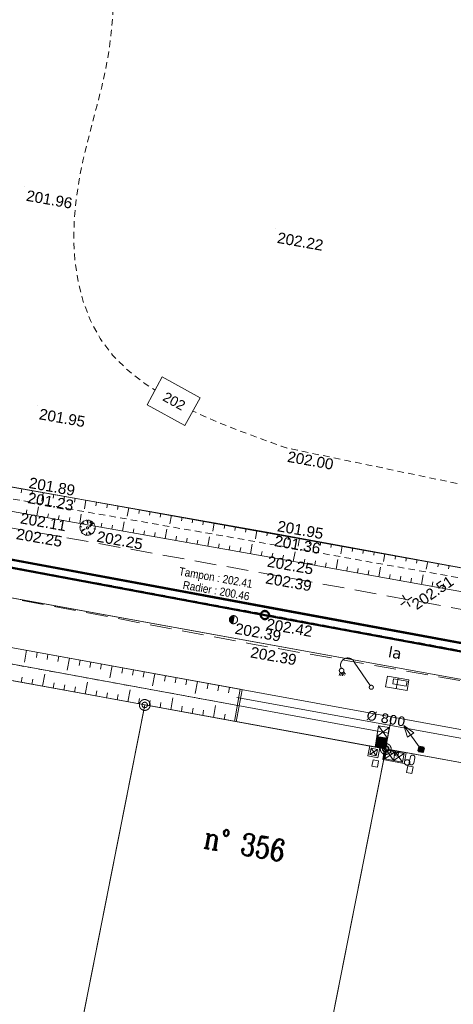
# Model space of a CAD drawing. Header units: millimetres. Extents: x -446952 to 537903, y -185749 to 168493.
# Tile 21 of 155: x -72861 to -32896, y -135887 to -45071. Entities that reach past the tile are written whole.
import ezdxf
from ezdxf.xclip import XClip

# ---------------------------------------------------------------- set-up
doc = ezdxf.new("R2010")
doc.units = ezdxf.units.MM
doc.header["$MEASUREMENT"] = 0
doc.header["$XCLIPFRAME"] = 0
for name, pattern in [('CHEMIN', [3000, 2000, -1000]), ('FOSSE', [1000, 600, -400]), ('Wipeout_Contour', [1000, 0, -1000])]:
    doc.linetypes.add(name, pattern=pattern)
for name, color, linetype in [('02 AF-17-0322 ZAE POMME- CHANTIER-2018-09-26_2_2D - Dessins placés - Géomètre.2D', 7, 'Continuous'), ('02 AF-17-0322 ZAE POMME- CHANTIER-2018-09-26_2_BORNES', 7, 'Continuous'), ('02 AF-17-0322 ZAE POMME- CHANTIER-2018-09-26_2_CADRE', 7, 'Continuous'), ('02 AF-17-0322 ZAE POMME- CHANTIER-2018-09-26_2_X-PAP-PL_PT_1_TN décapé', 7, 'Continuous'), ('02 AF-17-0322 ZAE POMME- CHANTIER-2018-09-26_2_X-PTS TOPO-TEXTE TOPOALT', 7, 'Continuous'), ('02 AF-17-0322 ZAE POMME- CHANTIER-2018-09-26_2_X-PTS TOPO-TOPOPOINT', 7, 'Continuous'), ('02 AF-17-0322 ZAE POMME- CHANTIER-2018-09-26_2_Y - FDP TOPO-LIMITES_ 09119', 7, 'Continuous'), ('02 AF-17-0322 ZAE POMME- CHANTIER-2018-09-26_2_Y - FDP TOPO-LIMITES_03308', 7, 'Continuous'), ('02 AF-17-0322 ZAE POMME- CHANTIER-2018-09-26_2_Y - FDP TOPO-LIMITES_04508', 7, 'Continuous'), ('02 AF-17-0322 ZAE POMME- CHANTIER-2018-09-26_2_Y - FDP TOPO-LIMITES_97191', 7, 'Continuous'), ('02 AF-17-0322 ZAE POMME- CHANTIER-2018-09-26_2_Y-FDP TOPO-CADASTRE_NUMERO', 7, 'Continuous'), ('02 AF-17-0322 ZAE POMME- CHANTIER-2018-09-26_2_Y-FDP TOPO-CN_1_00', 7, 'Continuous'), ('02 AF-17-0322 ZAE POMME- CHANTIER-2018-09-26_2_Y-FDP TOPO-CN_Cotation', 7, 'Continuous'), ('02 AF-17-0322 ZAE POMME- CHANTIER-2018-09-26_2_Y-FDP TOPO-CN_Cotation Cache des textes', 7, 'Continuous'), ('02 AF-17-0322 ZAE POMME- CHANTIER-2018-09-26_2_Y-FDP TOPO-TOP_AXE_FOSSE', 7, 'Continuous'), ('02 AF-17-0322 ZAE POMME- CHANTIER-2018-09-26_2_Y-FDP TOPO-TOP_BARBULE', 7, 'Continuous'), ('02 AF-17-0322 ZAE POMME- CHANTIER-2018-09-26_2_Y-FDP TOPO-TOP_BORNE', 7, 'Continuous'), ('02 AF-17-0322 ZAE POMME- CHANTIER-2018-09-26_2_Y-FDP TOPO-TOP_TALUS', 7, 'Continuous'), ('02 AF-17-0322 ZAE POMME- CHANTIER-2018-09-26_2_Y-FDP TOPO-TOP_VEGETATION_symb', 7, 'Continuous'), ('02 AF-17-0322 ZAE POMME- CHANTIER-2018-09-26_2_Y-FDP TOPO-TOP_VOIRIE', 7, 'Continuous'), ('02 AF-17-0322 ZAE POMME- CHANTIER-2018-09-26_2_Y-RESEAU EXISTANT FDP-TOP_AEP_SYMB', 7, 'Continuous'), ('02 AF-17-0322 ZAE POMME- CHANTIER-2018-09-26_2_Y-RESEAU EXISTANT FDP-TOP_ECLAIRAGE', 7, 'Continuous'), ('02 AF-17-0322 ZAE POMME- CHANTIER-2018-09-26_2_Y-RESEAU EXISTANT FDP-TOP_EDF_symb', 7, 'Continuous'), ('02 AF-17-0322 ZAE POMME- CHANTIER-2018-09-26_2_Y-RESEAU EXISTANT FDP-TOP_GAZ_RESEAU', 7, 'Continuous'), ('02 AF-17-0322 ZAE POMME- CHANTIER-2018-09-26_2_Y-RESEAU EXISTANT FDP-TOP_PLUV_ RESEAU', 7, 'Continuous'), ('02 AF-17-0322 ZAE POMME- CHANTIER-2018-09-26_2_Y-RESEAU EXISTANT FDP-TOP_PLUVIAL_TEXTE', 7, 'Continuous'), ('02 AF-17-0322 ZAE POMME- CHANTIER-2018-09-26_2_Y-RESEAU EXISTANT FDP-TOP_PTT_symb', 7, 'Continuous'), ('02 AF-17-0322 ZAE POMME- CHANTIER-2018-09-26_2_Y-RESEAU EXISTANT FDP-TOP_VANNE_RESEAU', 7, 'Continuous'), ('02 AF-17-0322 ZAE POMME- CHANTIER-2018-09-26_2_Y-RESEAU EXISTANT FDP-TOP_VANNE_SYMB', 7, 'Continuous'), ('02 AF-17-0322 ZAE POMME- CHANTIER-2018-09-26_2_Y-RESEAU EXISTANT FDP-TOP_VANNE_TEXTE', 7, 'Continuous'), ('2D - Dessins placés - Géomètre.2D', 7, 'Continuous')]:
    doc.layers.add(name, color=color, linetype=linetype)
doc.styles.add('STYLE_GENERE_3', font='verdana.ttf')
doc.styles.add('STYLE_GENERE_4', font='txt')
doc.styles.add('STYLE_GENERE_5', font='Complex.shx')
doc.linetypes.add('EAUX_USÉES', pattern='A,0,[1,-3. Plan gÃ©omÃ¨tre1.Shx,S=317.460317,R=0,X=0,Y=0],-47000,0', length=47000)

# ---------------------------------------------------------------- blocks, each defined once
blk = doc.blocks.new('Dessin_1_2', base_point=(-56559339, -2771872408))
at = {"color": 254, "linetype": 'Wipeout_Contour', "lineweight": 0, "ltscale": 2094265.569888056}
blk.add_wipeout([(-446952, -185749), (537903, -185749), (537903, 168493), (-446952, 168064)], dxfattribs=at).dxf.layer = '02 AF-17-0322 ZAE POMME- CHANTIER-2018-09-26_2_2D - Dessins placés - Géomètre.2D'
at = {"layer": '02 AF-17-0322 ZAE POMME- CHANTIER-2018-09-26_2_BORNES', "color": 254, "linetype": 'Continuous', "lineweight": 15, "true_color": 0xcccccc}
for centre, radius in [((-61334, -108277), 500), ((-61334, -108277), 250), ((-39122, -112338), 500), ((-39122, -112338), 250)]:
    blk.add_circle(centre, radius, dxfattribs=at)
at = {"layer": '02 AF-17-0322 ZAE POMME- CHANTIER-2018-09-26_2_CADRE', "color": 254, "linetype": 'Continuous', "lineweight": 15, "true_color": 0xcccccc}
blk.add_circle((-39122, -112338), 300, dxfattribs=at)
at = {"layer": '02 AF-17-0322 ZAE POMME- CHANTIER-2018-09-26_2_X-PAP-PL_PT_1_TN décapé', "color": 30, "linetype": 'Continuous', "lineweight": 15, "true_color": 0xff6600}
blk.add_line((-37987, -105791), (-38148, -106778), dxfattribs=at)
at = {"layer": '02 AF-17-0322 ZAE POMME- CHANTIER-2018-09-26_2_X-PAP-PL_PT_1_TN décapé', "color": 7, "linetype": 'Continuous', "lineweight": 15}
for p, q in [((-40078, -112182), (-39917, -111195)), ((-39886, -111200), (-40048, -112187)), ((-39855, -111205), (-40017, -112192)), ((-39986, -112197), (-39825, -111210)), ((-39794, -111215), (-39955, -112202)), ((-39763, -111220), (-39924, -112207)), ((-39893, -112212), (-39732, -111225)), ((-39863, -112217), (-39701, -111230)), ((-39670, -111235), (-39832, -112222)), ((-39640, -111240), (-39801, -112227)), ((-39770, -112232), (-39609, -111246)), ((-39739, -112237), (-39578, -111251)), ((-39547, -111256), (-39708, -112243)), ((-39516, -111261), (-39677, -112248)), ((-39485, -111266), (-39647, -112253)), ((-39616, -112258), (-39454, -111271)), ((-39585, -112263), (-39424, -111276)), ((-39393, -111281), (-39554, -112268)), ((-39362, -111286), (-39523, -112273)), ((-39492, -112278), (-39331, -111291)), ((-39462, -112283), (-39300, -111296)), ((-39269, -111301), (-39431, -112288)), ((-39239, -111306), (-39400, -112293)), ((-39369, -112298), (-39208, -111311)), ((-39338, -112303), (-39177, -111316)), ((-39146, -111321), (-39307, -112308)), ((-39115, -111326), (-39277, -112313)), ((-39246, -112318), (-39084, -111331)), ((-39215, -112323), (-39054, -111336)), ((-39023, -111341), (-39184, -112328)), ((-38992, -111346), (-39153, -112333))]:
    blk.add_line(p, q, dxfattribs=at)
at = {"layer": '02 AF-17-0322 ZAE POMME- CHANTIER-2018-09-26_2_X-PAP-PL_PT_1_TN décapé', "color": 30, "linetype": 'Continuous', "lineweight": 15, "true_color": 0xff6600, "flags": 128}
for points in [[(-37161, -106939), (-39135, -106616), (-38974, -105629), (-37000, -105952)], [(-36895, -113616), (-36893, -113609), (-36892, -113601), (-36891, -113593), (-36892, -113553), (-36896, -113529), (-36912, -113479), (-36924, -113453), (-36930, -113444), (-36949, -113417), (-36956, -113408), (-36976, -113389), (-37019, -113358), (-37041, -113347), (-37078, -113333), (-37086, -113332), (-37093, -113330), (-37101, -113329), (-37109, -113328), (-37117, -113327), (-37124, -113325), (-37164, -113327), (-37188, -113331), (-37239, -113346), (-37264, -113358), (-37273, -113364), (-37300, -113384), (-37309, -113390), (-37328, -113411), (-37359, -113453), (-37370, -113475), (-37384, -113512), (-37386, -113520), (-37387, -113528), (-37388, -113536), (-37389, -113543), (-37391, -113551), (-37392, -113559), (-37391, -113599), (-37387, -113623), (-37371, -113673), (-37359, -113699), (-37353, -113708), (-37334, -113735), (-37327, -113743), (-37307, -113763), (-37264, -113793), (-37242, -113805), (-37205, -113819), (-37197, -113820), (-37190, -113821), (-37182, -113823), (-37174, -113824), (-37166, -113825), (-37159, -113826), (-37119, -113825), (-37094, -113821), (-37044, -113806), (-37019, -113794), (-37010, -113787), (-36983, -113768), (-36974, -113762), (-36955, -113741), (-36924, -113699), (-36913, -113677), (-36899, -113639), (-36897, -113632), (-36896, -113624)]]:
    blk.add_lwpolyline(points, close=True, dxfattribs=at)
at = {"layer": '02 AF-17-0322 ZAE POMME- CHANTIER-2018-09-26_2_X-PAP-PL_PT_1_TN décapé', "color": 7, "linetype": 'Continuous', "lineweight": 15, "flags": 128}
blk.add_lwpolyline([(-39122, -112338), (-40109, -112177), (-39787, -110203), (-38800, -110364)], close=True, dxfattribs=at)
blk.add_lwpolyline([(-38800, -110364), (-39948, -111190), (-38961, -111351), (-39787, -110203)], dxfattribs=at)
at = {"layer": '02 AF-17-0322 ZAE POMME- CHANTIER-2018-09-26_2_X-PAP-PL_PT_1_TN décapé', "color": 30, "linetype": 'Continuous', "lineweight": 15, "true_color": 0xff6600, "flags": 128}
blk.add_lwpolyline([(-35800, -112476), (-37451, -110179), (-37119, -111247), (-36545, -110834), (-37451, -110179)], dxfattribs=at)
at = {"layer": '02 AF-17-0322 ZAE POMME- CHANTIER-2018-09-26_2_X-PTS TOPO-TOPOPOINT', "color": 14, "linetype": 'Continuous', "lineweight": 15, "true_color": 0xa80f02}
for p, q in [((-72389, -60481), (-72389, -60481)), ((-49257, -64366), (-49257, -64366)), ((-71208, -80632), (-71208, -80632)), ((-48321, -84562), (-48321, -84562)), ((-72546, -88368), (-72546, -88368)), ((-72654, -89427), (-72654, -89427)), ((-66614, -91939), (-66614, -91939)), ((-49713, -92403), (-49713, -92403)), ((-50000, -93405), (-50000, -93405)), ((-50325, -94548), (-50325, -94548)), ((-50604, -96082), (-50604, -96082)), ((-37223, -98675), (-37223, -98675)), ((-53157, -100412), (-53157, -100412)), ((-50263, -99984), (-50263, -99984)), ((-51726, -102601), (-51726, -102601)), ((-61337, -108277), (-61337, -108277)), ((-61334, -108277), (-61334, -108277)), ((-39123, -112338), (-39123, -112338)), ((-39123, -112338), (-39123, -112338)), ((-39091, -112349), (-39091, -112349))]:
    blk.add_line(p, q, dxfattribs=at)
at = {"layer": '02 AF-17-0322 ZAE POMME- CHANTIER-2018-09-26_2_Y - FDP TOPO-LIMITES_ 09119', "color": 14, "linetype": 'Continuous', "lineweight": 15, "true_color": 0xa80f02, "flags": 128}
for points in [[(-184937, 25913), (-198752, -49411), (-185522, -68004), (-16854, -98388), (-2624, 0)], [(-16854, -98388), (-26579, -96636), (-185522, -68004), (-198752, -49411), (-184937, 25913), (-2624, 0)]]:
    blk.add_lwpolyline(points, close=True, dxfattribs=at)
at = {"layer": '02 AF-17-0322 ZAE POMME- CHANTIER-2018-09-26_2_Y - FDP TOPO-LIMITES_03308', "color": 14, "linetype": 'Continuous', "lineweight": 15, "true_color": 0xa80f02}
for p, q in [((-109152, -91951), (41070, -119219)), ((40188, -123790), (-105217, -97204)), ((-38853, -110863), (-106674, -98462)), ((-61826, -108187), (-107639, -99811)), ((-39417, -112284), (-60842, -108367)), ((39128, -126646), (-38827, -112392)), ((-49713, -165873), (-39181, -112633))]:
    blk.add_line(p, q, dxfattribs=at)
at = {"layer": '02 AF-17-0322 ZAE POMME- CHANTIER-2018-09-26_2_Y - FDP TOPO-LIMITES_03308', "color": 14, "linetype": 'Continuous', "lineweight": 15, "true_color": 0xa80f02, "flags": 128}
for points in [[(-61431, -108768), (-71899, -161686)], [(-39068, -112043), (-38583, -109387)]]:
    blk.add_lwpolyline(points, dxfattribs=at)
at = {"layer": '02 AF-17-0322 ZAE POMME- CHANTIER-2018-09-26_2_Y - FDP TOPO-LIMITES_04508', "color": 14, "linetype": 'Continuous', "lineweight": 15, "true_color": 0xa80f02}
for p, q in [((6665, -120710), (-39122, -112338)), ((-39219, -112829), (-49674, -165677))]:
    blk.add_line(p, q, dxfattribs=at)
at = {"layer": '02 AF-17-0322 ZAE POMME- CHANTIER-2018-09-26_2_Y - FDP TOPO-LIMITES_04508', "color": 14, "linetype": 'Continuous', "lineweight": 15, "true_color": 0xa80f02, "flags": 128}
blk.add_lwpolyline([(-52354, -106869), (-52894, -109820)], dxfattribs=at)
at = {"layer": '02 AF-17-0322 ZAE POMME- CHANTIER-2018-09-26_2_Y - FDP TOPO-LIMITES_97191', "color": 14, "linetype": 'Continuous', "lineweight": 15, "true_color": 0xa80f02, "flags": 128}
for points in [[(-211763, -92320), (-209699, -81552), (-201714, -75149), (41070, -119219), (39620, -126736), (-39122, -112338), (-110098, -99361), (-139703, -93948), (-192183, -84352), (-198941, -83117)], [(-71999, -162175), (-61337, -108277), (-108131, -99721), (-120961, -110803), (-129095, -151921)], [(-71999, -162175), (-61337, -108277), (-39122, -112338), (-49771, -166167)], [(-49771, -166167), (-39122, -112338), (39620, -126736), (29297, -180368)]]:
    blk.add_lwpolyline(points, close=True, dxfattribs=at)
at = {"layer": '02 AF-17-0322 ZAE POMME- CHANTIER-2018-09-26_2_Y-FDP TOPO-CN_1_00', "color": 14, "linetype": 'FOSSE', "lineweight": 15, "true_color": 0xa80f02, "flags": 128}
blk.add_lwpolyline([(-24764, -89650), (-24854, -89603), (-25052, -89531), (-25382, -89434), (-25888, -89305), (-26614, -89133), (-27602, -88910), (-28898, -88626), (-30522, -88278), (-32409, -87878), (-34471, -87445), (-36619, -86996), (-38764, -86549), (-40820, -86122), (-42697, -85732), (-44307, -85398), (-45585, -85133), (-46552, -84933), (-47252, -84787), (-47729, -84688), (-48028, -84625), (-48192, -84591), (-48265, -84575), (-48291, -84569), (-48312, -84564), (-48368, -84545), (-48495, -84500), (-48730, -84414), (-49110, -84275), (-49672, -84069), (-50452, -83781), (-51489, -83399), (-52800, -82911), (-54333, -82308), (-56020, -81587), (-57789, -80742), (-59571, -79768), (-61296, -78660), (-62894, -77411), (-64295, -76018), (-65443, -74480), (-66345, -72818), (-67019, -71057), (-67485, -69223), (-67763, -67342), (-67873, -65439), (-67835, -63541), (-67668, -61672), (-67392, -59853), (-67034, -58081), (-66620, -56346), (-66176, -54640), (-65728, -52953), (-65304, -51277), (-64928, -49603), (-64628, -47920), (-64420, -46228), (-64279, -44548), (-64171, -42911), (-64062, -41344), (-63918, -39879), (-63703, -38543), (-63383, -37366), (-62925, -36377), (-62302, -35597), (-61520, -35009), (-60597, -34586), (-59547, -34302), (-58387, -34132), (-57131, -34048), (-55796, -34026), (-54397, -34038), (-52950, -34064), (-51468, -34098), (-49965, -34142), (-48456, -34195), (-46953, -34257), (-45471, -34330), (-44023, -34413), (-42622, -34507), (-41281, -34610), (-40005, -34720), (-38795, -34832), (-37655, -34941), (-36587, -35043), (-35593, -35133), (-34677, -35207), (-33842, -35261), (-33086, -35291), (-32395, -35300), (-31752, -35294), (-31140, -35275), (-30541, -35249), (-29938, -35220), (-29314, -35193), (-28651, -35171), (-27934, -35160), (-27165, -35160), (-26346, -35173), (-25479, -35201), (-24570, -35246), (-23619, -35307), (-22632, -35388), (-21610, -35489), (-20561, -35610), (-19500, -35748), (-18447, -35897), (-17597, -36026)], dxfattribs=at)
at = {"layer": '02 AF-17-0322 ZAE POMME- CHANTIER-2018-09-26_2_Y-FDP TOPO-TOP_AXE_FOSSE', "color": 14, "linetype": 'FOSSE', "lineweight": 15, "true_color": 0xa80f02}
blk.add_line((-52798, -108313), (-105893, -98605), dxfattribs=at)
at = {"layer": '02 AF-17-0322 ZAE POMME- CHANTIER-2018-09-26_2_Y-FDP TOPO-TOP_AXE_FOSSE', "color": 14, "linetype": 'FOSSE', "lineweight": 15, "true_color": 0xa80f02, "flags": 128}
blk.add_lwpolyline([(-3962, -101746), (-26910, -97519), (-50001, -93406), (-72655, -89428), (-96481, -85240), (-120993, -80684), (-145662, -76158), (-168793, -71964), (-184888, -69193)], dxfattribs=at)
at = {"layer": '02 AF-17-0322 ZAE POMME- CHANTIER-2018-09-26_2_Y-FDP TOPO-TOP_BARBULE', "color": 14, "linetype": 'Continuous', "lineweight": 15, "true_color": 0xa80f02}
for p, q in [((-72661, -88348), (-72724, -88697)), ((-71677, -88523), (-71738, -88871)), ((-70692, -88697), (-70830, -89479)), ((-69707, -88871), (-69769, -89218)), ((-68722, -89045), (-68784, -89392)), ((-67738, -89219), (-67799, -89565)), ((-66753, -89393), (-66891, -90172)), ((-65768, -89567), (-65829, -89913)), ((-64783, -89741), (-64845, -90086)), ((-72256, -90665), (-72189, -90288)), ((-71271, -90840), (-71120, -89990)), ((-70286, -91014), (-70219, -90636)), ((-69301, -91188), (-69234, -90810)), ((-67332, -91537), (-67181, -90683)), ((-63799, -89915), (-63860, -90260)), ((-62814, -90089), (-62951, -90865)), ((-61829, -90263), (-61890, -90607)), ((-60844, -90437), (-60905, -90781)), ((-59860, -90611), (-59921, -90955)), ((-58875, -90785), (-59012, -91558)), ((-68317, -91363), (-68250, -90984)), ((-66347, -91712), (-66280, -91331)), ((-65363, -91886), (-65295, -91505)), ((-64378, -92060), (-64311, -91679)), ((-63393, -92235), (-63241, -91376)), ((-57890, -90959), (-57951, -91302)), ((-56905, -91133), (-56966, -91476)), ((-55921, -91307), (-55981, -91649)), ((-54936, -91481), (-55072, -92251)), ((-53951, -91655), (-54012, -91997)), ((-62409, -92409), (-62341, -92027)), ((-61424, -92584), (-61356, -92201)), ((-60439, -92758), (-60372, -92375)), ((-59455, -92932), (-59302, -92069)), ((-52967, -91829), (-53027, -92170)), ((-51982, -92003), (-52042, -92344)), ((-50997, -92177), (-51132, -92944)), ((-50012, -92351), (-50072, -92691)), ((-49028, -92529), (-49090, -92868)), ((-58470, -93107), (-58402, -92723)), ((-57485, -93281), (-57417, -92897)), ((-56501, -93456), (-56432, -93070)), ((-55516, -93630), (-55362, -92762)), ((-54531, -93804), (-54463, -93418)), ((-51577, -94328), (-51423, -93456)), ((-48045, -92709), (-48106, -93047)), ((-47061, -92889), (-47199, -93645)), ((-46077, -93069), (-46138, -93403)), ((-45094, -93249), (-45154, -93582)), ((-44110, -93429), (-44170, -93760)), ((-53547, -93979), (-53478, -93592)), ((-52562, -94153), (-52493, -93766)), ((-50593, -94502), (-50524, -94114)), ((-49608, -94678), (-49538, -94290)), ((-47640, -95032), (-47482, -94156)), ((-43126, -93609), (-43262, -94351)), ((-42142, -93789), (-42203, -94117)), ((-41159, -93969), (-41219, -94296)), ((-40175, -94149), (-40235, -94474)), ((-39191, -94329), (-39325, -95057)), ((-48624, -94855), (-48554, -94466)), ((-46655, -95208), (-46585, -94819)), ((-45671, -95385), (-45601, -94995)), ((-44687, -95562), (-44617, -95171)), ((-43703, -95738), (-43545, -94859)), ((-38208, -94509), (-38267, -94831)), ((-37224, -94689), (-37283, -95009)), ((-36240, -94869), (-36299, -95188)), ((-35257, -95049), (-35387, -95763)), ((-34273, -95229), (-34331, -95545)), ((-42718, -95915), (-42648, -95524)), ((-41734, -96092), (-41664, -95700)), ((-40750, -96269), (-40679, -95876)), ((-39766, -96445), (-39607, -95561)), ((-38781, -96622), (-38711, -96229)), ((-35829, -97152), (-35669, -96264)), ((-33289, -95408), (-33347, -95723)), ((-37797, -96799), (-37726, -96405)), ((-36813, -96976), (-36742, -96581)), ((-34844, -97329), (-34773, -96934)), ((-33860, -97506), (-33789, -97110)), ((-72221, -103237), (-72423, -104343)), ((-71237, -103417), (-71327, -103908)), ((-70254, -103596), (-70344, -104088)), ((-69270, -103776), (-69360, -104268)), ((-68286, -103956), (-68489, -105063)), ((-67303, -104136), (-67393, -104628)), ((-66319, -104316), (-66409, -104808)), ((-65335, -104496), (-65425, -104988)), ((-64351, -104676), (-64554, -105782)), ((-63368, -104855), (-63458, -105347)), ((-62384, -105035), (-62474, -105527)), ((-61400, -105215), (-61490, -105707)), ((-72718, -106196), (-72628, -105704)), ((-71734, -106376), (-71644, -105884)), ((-70750, -106555), (-70548, -105449)), ((-69766, -106735), (-69677, -106243)), ((-66815, -107275), (-66613, -106168)), ((-60417, -105395), (-60619, -106502)), ((-59433, -105575), (-59523, -106067)), ((-58449, -105755), (-58539, -106247)), ((-57466, -105935), (-57556, -106426)), ((-56482, -106114), (-56684, -107221)), ((-68783, -106915), (-68693, -106423)), ((-67799, -107095), (-67709, -106603)), ((-65832, -107455), (-65742, -106963)), ((-64848, -107635), (-64758, -107143)), ((-62881, -107994), (-62678, -106888)), ((-55498, -106294), (-55588, -106786)), ((-54515, -106474), (-54604, -106966)), ((-53531, -106654), (-53621, -107146)), ((-63864, -107814), (-63774, -107323)), ((-61897, -108174), (-61807, -107682)), ((-60913, -108354), (-60823, -107862)), ((-59929, -108534), (-59840, -108042)), ((-58946, -108714), (-58743, -107607)), ((-57962, -108894), (-57872, -108402)), ((-56978, -109073), (-56888, -108582)), ((-55995, -109253), (-55905, -108761)), ((-55011, -109433), (-54809, -108327)), ((-54027, -109613), (-53937, -109121))]:
    blk.add_line(p, q, dxfattribs=at)
at = {"layer": '02 AF-17-0322 ZAE POMME- CHANTIER-2018-09-26_2_Y-FDP TOPO-TOP_BORNE', "color": 14, "linetype": 'Continuous', "lineweight": 15, "true_color": 0xa80f02}
for p, q in [((-37326, -98746), (-37737, -99029)), ((-37293, -98572), (-37577, -98160)), ((-37223, -98675), (-37223, -98675)), ((-37152, -98778), (-36868, -99190)), ((-37120, -98604), (-36708, -98321))]:
    blk.add_line(p, q, dxfattribs=at)
at = {"layer": '02 AF-17-0322 ZAE POMME- CHANTIER-2018-09-26_2_Y-FDP TOPO-TOP_TALUS', "color": 14, "linetype": 'Continuous', "lineweight": 15, "true_color": 0xa80f02}
blk.add_line((-52547, -106834), (-105624, -97129), dxfattribs=at)
at = {"layer": '02 AF-17-0322 ZAE POMME- CHANTIER-2018-09-26_2_Y-FDP TOPO-TOP_TALUS', "color": 14, "linetype": 'Continuous', "lineweight": 15, "true_color": 0xa80f02, "flags": 128}
for points in [[(-3789, -100864), (-26579, -96636), (-49714, -92404), (-72547, -88369), (-96200, -84117), (-120654, -79639), (-145323, -75121), (-168569, -70910), (-185522, -68004)], [(-4342, -102864), (-27097, -98720), (-50326, -94549), (-72993, -90535), (-96743, -86306), (-121283, -81601), (-146001, -77296), (-168916, -73098), (-186149, -70019)]]:
    blk.add_lwpolyline(points, dxfattribs=at)
at = {"layer": '02 AF-17-0322 ZAE POMME- CHANTIER-2018-09-26_2_Y-FDP TOPO-TOP_VEGETATION_symb', "color": 14, "linetype": 'Continuous', "lineweight": 15, "true_color": 0xa80f02}
for p, q in [((-67244, -91642), (-67284, -91747)), ((-67211, -91581), (-67244, -91642)), ((-67100, -91445), (-67211, -91581)), ((-66963, -91556), (-67100, -91445)), ((-66970, -91333), (-67046, -91387)), ((-67046, -91387), (-66963, -91556)), ((-66945, -91315), (-66970, -91333)), ((-66873, -91283), (-66945, -91315)), ((-66733, -91240), (-66873, -91283)), ((-66664, -91229), (-66733, -91240)), ((-66568, -91578), (-66664, -91229)), ((-66510, -91233), (-66574, -91222)), ((-66574, -91222), (-66568, -91578)), ((-66488, -91237), (-66510, -91233)), ((-66467, -91241), (-66488, -91237)), ((-66488, -91237), (-66488, -91237)), ((-66445, -91244), (-66467, -91241)), ((-66341, -91284), (-66445, -91244)), ((-66439, -91866), (-66140, -91406)), ((-66064, -91486), (-66439, -91866)), ((-66391, -91453), (-66341, -91284)), ((-66258, -91320), (-66391, -91453)), ((-66140, -91406), (-66258, -91320)), ((-66010, -91561), (-66064, -91486)), ((-65992, -91586), (-66010, -91561)), ((-65960, -91658), (-65992, -91586)), ((-65917, -91799), (-65960, -91658)), ((-67302, -91854), (-67305, -91876)), ((-67305, -91876), (-67302, -91988)), ((-67298, -91833), (-67302, -91854)), ((-67302, -91988), (-67291, -92056)), ((-67122, -91840), (-67298, -91833)), ((-67287, -91768), (-67291, -91790)), ((-67291, -91790), (-67122, -91840)), ((-67291, -92056), (-67248, -92196)), ((-67284, -91747), (-67287, -91768)), ((-67248, -92196), (-66820, -92024)), ((-66820, -92024), (-67198, -92293)), ((-67198, -92293), (-67144, -92369)), ((-67144, -92369), (-67126, -92394)), ((-67126, -92394), (-67069, -92448)), ((-67069, -92448), (-66950, -92535)), ((-66950, -92535), (-66889, -92567)), ((-66889, -92567), (-66785, -92607)), ((-66785, -92607), (-66763, -92610)), ((-66763, -92610), (-66742, -92614)), ((-66742, -92614), (-66677, -92359)), ((-66677, -92359), (-66698, -92621)), ((-66698, -92621), (-66677, -92625)), ((-66677, -92625), (-66655, -92628)), ((-66655, -92628), (-66544, -92625)), ((-66544, -92625), (-66475, -92614)), ((-66507, -92276), (-66238, -92521)), ((-66335, -92571), (-66507, -92276)), ((-66475, -92614), (-66335, -92571)), ((-66238, -92521), (-66162, -92467)), ((-66162, -92467), (-66137, -92449)), ((-66137, -92449), (-66083, -92392)), ((-66083, -92392), (-65997, -92273)), ((-66022, -92025), (-65910, -92022)), ((-65917, -92065), (-66022, -92025)), ((-65997, -92273), (-65964, -92212)), ((-65964, -92212), (-65925, -92108)), ((-65925, -92108), (-65921, -92086)), ((-65921, -92086), (-65917, -92065)), ((-65906, -91867), (-65917, -91799)), ((-65910, -92022), (-65907, -92000)), ((-65907, -92000), (-65903, -91978)), ((-65903, -91978), (-65906, -91867))]:
    blk.add_line(p, q, dxfattribs=at)
blk.add_circle((-66614, -91939), 100, dxfattribs=at)
at = {"layer": '02 AF-17-0322 ZAE POMME- CHANTIER-2018-09-26_2_Y-FDP TOPO-TOP_VOIRIE', "color": 14, "linetype": 'CHEMIN', "lineweight": 15, "true_color": 0xa80f02, "flags": 128}
blk.add_lwpolyline([(-4605, -104649), (-27656, -100282), (-50605, -96083), (-73371, -91986), (-96884, -87669), (-121441, -83172), (-146048, -78734), (-169031, -74530), (-190445, -70658), (-195855, -69322), (-196839, -68997, -0.074747), (-200744, -67025, -0.095988), (-203105, -64553, -0.03892), (-205112, -60821, -0.039418), (-206494, -56872, -0.058044), (-206869, -54248, -0.0417), (-206658, -50570), (-201926, -25680), (-197177, -1562), (-196079, 4188)], format="xyb", dxfattribs=at)
blk.add_lwpolyline([(-5705, -110718), (-51727, -102602), (-98079, -93816), (-102194, -93230)], dxfattribs=at)
at = {"layer": '02 AF-17-0322 ZAE POMME- CHANTIER-2018-09-26_2_Y-RESEAU EXISTANT FDP-TOP_AEP_SYMB', "color": 255, "linetype": 'Continuous', "lineweight": 15, "flags": 128}
for points in [[(-53468, -100622, -1.000317), (-52847, -100202, -1.000317)], [(-36854, -113070), (-36956, -113551, 1), (-36543, -113638), (-36441, -113157, 1)]]:
    blk.add_lwpolyline(points, format="xyb", close=True, dxfattribs=at)
for points in [[(-53531, -100438), (-53107, -100151)], [(-53110, -100040), (-53520, -100318)], [(-53132, -100281), (-53511, -100537)], [(-53468, -100622), (-53157, -100412)], [(-53182, -100542), (-53405, -100692)], [(-53321, -100749), (-53207, -100672)], [(-53228, -100780), (-53086, -100044)]]:
    blk.add_lwpolyline(points, dxfattribs=at)
at = {"layer": '02 AF-17-0322 ZAE POMME- CHANTIER-2018-09-26_2_Y-RESEAU EXISTANT FDP-TOP_ECLAIRAGE', "color": 5, "linetype": 'Continuous', "lineweight": 15, "flags": 128}
for points in [[(-40556, -106491), (-42027, -104317)], [(-43316, -105274), (-43423, -105550)], [(-43235, -105310), (-43267, -105600)], [(-43150, -105310), (-43107, -105599)], [(-43079, -105281), (-42961, -105550)], [(-43010, -105209), (-42818, -105438)]]:
    blk.add_lwpolyline(points, dxfattribs=at)
at = {"layer": '02 AF-17-0322 ZAE POMME- CHANTIER-2018-09-26_2_Y-RESEAU EXISTANT FDP-TOP_ECLAIRAGE', "color": 5, "linetype": 'Continuous', "lineweight": 15}
for centre, radius in [((-43192, -105105), 210), ((-40451, -106646), 188)]:
    blk.add_circle(centre, radius, dxfattribs=at)
blk.add_arc((-42623, -104607), 663, 25.9547, 205.9547, dxfattribs=at)
at = {"layer": '02 AF-17-0322 ZAE POMME- CHANTIER-2018-09-26_2_Y-RESEAU EXISTANT FDP-TOP_EDF_symb', "color": 7, "linetype": 'Continuous', "lineweight": 15}
for p, q in [((-40579, -112839), (-39880, -112371)), ((-39996, -112955), (-40463, -112256)), ((-39222, -112320), (-39404, -113316)), ((-37230, -112684), (-39222, -112320)), ((-39060, -112442), (-39210, -113260)), ((-39210, -113260), (-38242, -112591)), ((-37424, -112741), (-39060, -112442)), ((-38392, -113409), (-39060, -112442)), ((-38392, -113409), (-38242, -112591)), ((-38242, -112591), (-37574, -113559)), ((-39404, -113316), (-37412, -113680)), ((-39210, -113260), (-37574, -113559)), ((-37424, -112741), (-38392, -113409)), ((-37574, -113559), (-37424, -112741)), ((-37412, -113680), (-37230, -112684))]:
    blk.add_line(p, q, dxfattribs=at)
at = {"layer": '02 AF-17-0322 ZAE POMME- CHANTIER-2018-09-26_2_Y-RESEAU EXISTANT FDP-TOP_EDF_symb', "color": 7, "linetype": 'Continuous', "lineweight": 15, "flags": 128}
for points in [[(-39679, -112237), (-40598, -112054), (-40781, -112974), (-39861, -113156)], [(-39880, -112371), (-40463, -112256), (-40579, -112839), (-39996, -112955)]]:
    blk.add_lwpolyline(points, close=True, dxfattribs=at)
at = {"layer": '02 AF-17-0322 ZAE POMME- CHANTIER-2018-09-26_2_Y-RESEAU EXISTANT FDP-TOP_GAZ_RESEAU', "color": 254, "linetype": 'Continuous', "lineweight": 15, "true_color": 0xcccccc}
blk.add_circle((-38542, -112627), 127, dxfattribs=at)
at = {"layer": '02 AF-17-0322 ZAE POMME- CHANTIER-2018-09-26_2_Y-RESEAU EXISTANT FDP-TOP_PLUV_ RESEAU', "color": 122, "linetype": 'Continuous', "lineweight": 15, "true_color": 0x00d59f, "flags": 128}
for points in [[(-53048, -109792), (-52547, -106834)], [(-27668, -112175), (-52851, -107590)]]:
    blk.add_lwpolyline(points, dxfattribs=at)
at = {"layer": '02 AF-17-0322 ZAE POMME- CHANTIER-2018-09-26_2_Y-RESEAU EXISTANT FDP-TOP_PTT_symb', "color": 30, "linetype": 'Continuous', "lineweight": 15, "true_color": 0xff6600}
for p, q in [((-38256, -112497), (-38339, -112950)), ((-37918, -112558), (-38256, -112497)), ((-38001, -113012), (-37918, -112558)), ((-38339, -112950), (-38001, -113012))]:
    blk.add_line(p, q, dxfattribs=at)
at = {"layer": '02 AF-17-0322 ZAE POMME- CHANTIER-2018-09-26_2_Y-RESEAU EXISTANT FDP-TOP_PTT_symb', "color": 30, "linetype": 'Continuous', "lineweight": 15, "true_color": 0xff6600, "flags": 128}
for points in [[(-38482, -106326), (-38394, -105865), (-37149, -106084), (-37232, -106540)], [(-40396, -113937), (-39893, -114025), (-39787, -113420), (-40289, -113331)], [(-37206, -114504), (-36704, -114592), (-36597, -113987), (-37099, -113898)]]:
    blk.add_lwpolyline(points, close=True, dxfattribs=at)
for points in [[(-38339, -112950), (-37918, -112558)], [(-38001, -113012), (-38256, -112497)]]:
    blk.add_lwpolyline(points, dxfattribs=at)
at = {"layer": '02 AF-17-0322 ZAE POMME- CHANTIER-2018-09-26_2_Y-RESEAU EXISTANT FDP-TOP_VANNE_RESEAU', "color": 124, "linetype": 'FOSSE', "lineweight": 50, "flags": 128}
for points in [[(-122972, -86393), (-50630, -99902)], [(-49893, -100040), (25570, -114028)]]:
    blk.add_lwpolyline(points, dxfattribs=at)
at = {"layer": '02 AF-17-0322 ZAE POMME- CHANTIER-2018-09-26_2_Y-RESEAU EXISTANT FDP-TOP_VANNE_RESEAU', "color": 124, "linetype": 'Continuous', "lineweight": 50, "flags": 128}
blk.add_lwpolyline([(-113273, -100281), (-104360, -89149), (-49970, -99278), (26303, -113382), (91932, -120261), (147724, -130688), (202662, -140273), (275180, -154532), (285581, -173667)], dxfattribs=at)
at = {"layer": '02 AF-17-0322 ZAE POMME- CHANTIER-2018-09-26_2_Y-RESEAU EXISTANT FDP-TOP_VANNE_SYMB', "color": 124, "linetype": 'Continuous', "lineweight": 50}
blk.add_line((-50263, -99984), (-50263, -99984), dxfattribs=at)
at = {"layer": '02 AF-17-0322 ZAE POMME- CHANTIER-2018-09-26_2_Y-RESEAU EXISTANT FDP-TOP_VANNE_SYMB', "color": 124, "linetype": 'EAUX_USÉES', "lineweight": 50, "flags": 128}
blk.add_lwpolyline([(-126064, -98371), (-123339, -86323), (-50263, -99984), (25936, -114116), (43157, -115689), (39602, -134480)], dxfattribs=at)
at = {"layer": '02 AF-17-0322 ZAE POMME- CHANTIER-2018-09-26_2_Y-RESEAU EXISTANT FDP-TOP_VANNE_SYMB', "color": 54, "linetype": 'Continuous', "lineweight": 40, "flags": 128}
blk.add_lwpolyline([(-113273, -100281), (-104360, -89149), (26303, -113382), (91932, -120261), (147724, -130688), (202662, -140273), (275757, -154465, -0.23535), (276465, -155007), (285581, -173667)], format="xyb", dxfattribs=at)
at = {"layer": '02 AF-17-0322 ZAE POMME- CHANTIER-2018-09-26_2_Y-RESEAU EXISTANT FDP-TOP_VANNE_SYMB', "color": 124, "linetype": 'Continuous', "lineweight": 50, "flags": 128}
blk.add_lwpolyline([(-36007, -112136), (-35619, -112219), (-35703, -112608), (-36091, -112524)], close=True, dxfattribs=at)
at = {"layer": '02 AF-17-0322 ZAE POMME- CHANTIER-2018-09-26_2_Y-RESEAU EXISTANT FDP-TOP_VANNE_SYMB', "color": 124, "linetype": 'Continuous', "lineweight": 50}
for centre, radius in [((-50263, -99984), 375), ((-35855, -112372), 139)]:
    blk.add_circle(centre, radius, dxfattribs=at)
at = {"layer": '02 AF-17-0322 ZAE POMME- CHANTIER-2018-09-26_2_X-PTS TOPO-TEXTE TOPOALT', "color": 14, "linetype": 'Continuous', "lineweight": 15, "true_color": 0xa80f02, "char_height": 1000, "style": 'STYLE_GENERE_4'}
for s, insert, attachment_point, rotation in [('\\A1;{\\pql;\\fArial|b0|i0|c0|p38;201.96}', (-72146, -60778), 1, 349.9517), ('\\A1;{\\pql;\\fArial|b0|i0|c0|p38;202.22}', (-49014, -64663), 1, 349.9517), ('\\A1;{\\pql;\\fArial|b0|i0|c0|p38;201.95}', (-70965, -80929), 1, 349.9517), ('\\A1;{\\pql;\\fArial|b0|i0|c0|p38;202.00}', (-48078, -84859), 1, 349.9517), ('\\A1;{\\pql;\\fArial|b0|i0|c0|p38;201.89}', (-71900, -87269), 1, 349.95171), ('\\A1;{\\pql;\\fArial|b0|i0|c0|p38;201.23}', (-72019, -88655), 1, 349.95171), ('\\A1;{\\pql;\\fArial|b0|i0|c0|p38;202.11}', (-72873, -91529), 7, 349.95171), ('\\A1;{\\pql;\\fArial|b0|i0|c0|p38;201.95}', (-49006, -91258), 1, 349.9517), ('\\A1;{\\pql;\\fArial|b0|i0|c0|p38;202.25}', (-73250, -92980), 7, 349.95171), ('\\A1;{\\pql;\\fArial|b0|i0|c0|p38;202.25}', (-65650, -92219), 1, 349.9517), ('\\A1;{\\pql;\\fArial|b0|i0|c0|p38;201.36}', (-49273, -92624), 1, 349.9517), ('\\A1;{\\pql;\\fArial|b0|i0|c0|p38;202.25}', (-50109, -95522), 7, 349.9517), ('\\A1;{\\pql;\\fArial|b0|i0|c0|p38;202.39}', (-50265, -97069), 7, 349.9517), ('\\A1;{\\pql;\\fArial|b0|i0|c0|p38;202.51}', (-36841, -98716), 1, 34.52707), ('\\A1;{\\pql;\\fArial|b0|i0|c0|p38;202.39}', (-52914, -100709), 1, 349.9517), ('\\A1;{\\pql;\\fArial|b0|i0|c0|p38;202.42}', (-50020, -100281), 1, 349.9517), ('\\A1;{\\pql;\\fArial|b0|i0|c0|p38;202.39}', (-51483, -102897), 1, 349.9517)]:
    blk.add_mtext(s, dxfattribs=dict(at, insert=insert, attachment_point=attachment_point, rotation=rotation))
at = {"layer": '02 AF-17-0322 ZAE POMME- CHANTIER-2018-09-26_2_Y-FDP TOPO-CADASTRE_NUMERO', "color": 171, "linetype": 'Continuous', "lineweight": 15, "insert": (-56008, -121440), "char_height": 2000, "attachment_point": 7, "rotation": 349.95168, "style": 'STYLE_GENERE_5'}
blk.add_mtext('\\A1;{\\W0.800000x;\\pql;\\FComplex.shx;n° 356}', dxfattribs=at)
at = {"layer": '02 AF-17-0322 ZAE POMME- CHANTIER-2018-09-26_2_Y-FDP TOPO-TOP_VOIRIE', "color": 14, "linetype": 'Continuous', "lineweight": 15, "true_color": 0xa80f02, "insert": (-38962, -103862), "char_height": 1000, "attachment_point": 7, "rotation": 349.61004, "style": 'STYLE_GENERE_3'}
blk.add_mtext('\\A1;{\\pql;\\fVerdana|b0|i0|c0|p38;la}', dxfattribs=at)
at = {"layer": '02 AF-17-0322 ZAE POMME- CHANTIER-2018-09-26_2_Y-RESEAU EXISTANT FDP-TOP_PLUVIAL_TEXTE', "color": 122, "linetype": 'Continuous', "lineweight": 15, "true_color": 0x00d59f, "insert": (-40956, -109669), "char_height": 875, "attachment_point": 7, "rotation": 349.68201, "style": 'STYLE_GENERE_3'}
blk.add_mtext('\\A1;{\\pql;\\fVerdana|b0|i0|c0|p38;Ø 800}', dxfattribs=at)
at = {"layer": '02 AF-17-0322 ZAE POMME- CHANTIER-2018-09-26_2_Y-RESEAU EXISTANT FDP-TOP_VANNE_TEXTE', "color": 124, "linetype": 'Continuous', "lineweight": 50, "char_height": 750, "attachment_point": 7, "rotation": 349.94383, "style": 'STYLE_GENERE_4'}
for s, insert in [('\\A1;{\\W0.866667x;\\pql;\\fArial|b0|i0|c0|p38;Tampon : 202.41}', (-58275, -96516)), ('\\A1;{\\W0.866667x;\\pql;\\fArial|b0|i0|c0|p38;Radier : 200.46}', (-57872, -97567))]:
    blk.add_mtext(s, dxfattribs=dict(at, insert=insert))
at = {"color": 254, "linetype": 'Wipeout_Contour', "lineweight": 0, "ltscale": 397779.075188}
blk.add_wipeout([(-61125, -80589), (-57638, -82495), (-56238, -79934), (-59725, -78027)], dxfattribs=at).dxf.layer = '02 AF-17-0322 ZAE POMME- CHANTIER-2018-09-26_2_Y-FDP TOPO-CN_Cotation Cache des textes'
at = {"layer": '02 AF-17-0322 ZAE POMME- CHANTIER-2018-09-26_2_Y-FDP TOPO-CN_Cotation Cache des textes', "color": 14, "linetype": 'Continuous', "lineweight": 15, "true_color": 0xa80f02}
for p, q in [((-59725, -78027), (-61125, -80589)), ((-56238, -79934), (-59725, -78027)), ((-61125, -80589), (-57638, -82495)), ((-57638, -82495), (-56238, -79934))]:
    blk.add_line(p, q, dxfattribs=at)
at = {"layer": '02 AF-17-0322 ZAE POMME- CHANTIER-2018-09-26_2_Y-FDP TOPO-CN_Cotation', "color": 14, "linetype": 'Continuous', "lineweight": 15, "true_color": 0xa80f02, "insert": (-59547, -79760), "char_height": 900, "attachment_point": 4, "rotation": 331.33789, "style": 'STYLE_GENERE_4'}
blk.add_mtext('\\A1;{\\pql;\\fArial|b0|i0|c0|p38;202}', dxfattribs=at)

msp = doc.modelspace()

# ---------------------------------------------------------------- block references
at = {"layer": '2D - Dessins placés - Géomètre.2D', "color": 7, "linetype": 'Continuous', "lineweight": 40}
ref = msp.add_blockref('Dessin_1_2', (-56559339, -2771872408), dxfattribs=at)
XClip(ref).set_block_clipping_path([(-446952.2139278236, -185748.9586169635), (537903.0822630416, -185748.9586169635), (537903.0822630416, 168492.6257651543), (-446952.2139278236, 168063.6339895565)])

doc.saveas('drawing.dxf')
